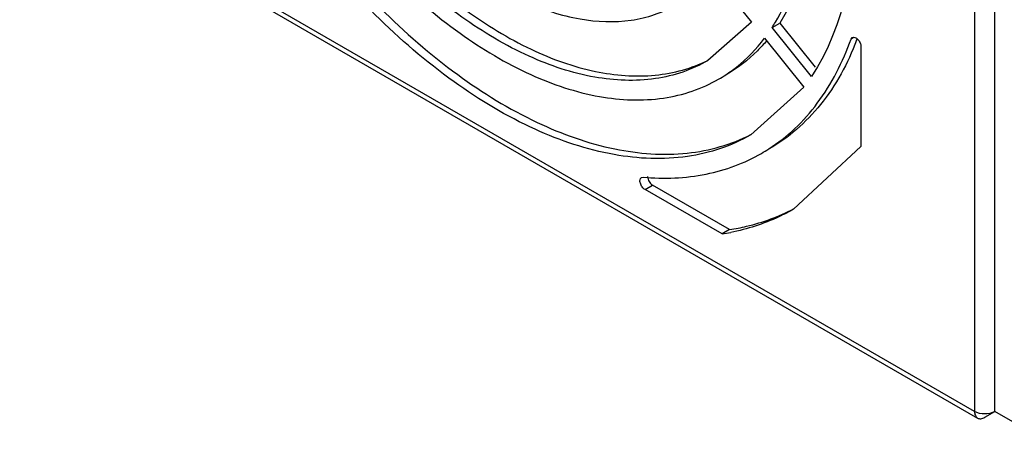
# Model space of a CAD drawing. Header units: millimetres. Extents: x 104 to 805, y 312 to 958.
# Tile 1 of 11: x 121 to 259, y 319 to 379. Entities that reach past the tile are written whole.
import ezdxf

# ---------------------------------------------------------------- set-up
doc = ezdxf.new("R2010")
doc.units = ezdxf.units.MM
doc.header["$LTSCALE"] = 82.53493
doc.layers.get('0').update_dxf_attribs({"linetype": 'CONTINUOUS'})

msp = doc.modelspace()

# ---------------------------------------------------------------- linework, layer by layer
at = {"color": 7, "linetype": 'Continuous'}
for p, q in [((254.48, 447.64), (254.48, 324.35)), ((257.3, 324.35), (257.3, 447.64)), ((254.48, 324.35), (120.83, 401.5)), ((121.25, 400.59), (254.89, 323.43)), ((217.73, 385.74), (223.24, 378.88)), ((223.24, 378.88), (217.15, 373.48)), ((226.14, 378.11), (227.2, 378.72)), ((231.65, 371.25), (226.14, 378.11)), ((227.2, 378.72), (232.16, 372.54)), ((225.08, 376.6), (230.59, 369.74)), ((237.19, 376.5), (237.36, 376.72)), ((237.52, 376.7), (237.19, 376.5)), ((238.57, 375.45), (238.57, 361.46)), ((230.59, 369.74), (223.15, 363.08)), ((238.57, 361.46), (229.15, 352.69)), ((207.86, 357.11), (208.08, 357.15)), ((208.36, 355.42), (209.42, 356.03)), ((220.19, 349.81), (209.42, 356.03)), ((219.13, 349.2), (208.36, 355.42)), ((220.19, 349.81), (219.13, 349.2)), ((255.89, 323.53), (257.3, 324.35)), ((267.2, 318.63), (257.3, 324.35))]:
    msp.add_line(p, q, dxfattribs=at)
for centre, radius, start, end in [((204.2, 392.36), 26.16, 326.9968, 328.9334), ((201.16, 390.28), 39.35, 339.2275, 339.5248), ((208.3, 388.8), 20.7, 300.0012, 303.265), ((212.31, 381.86), 24.68, 299.9976, 302.7826), ((214.31, 380.04), 31.21, 278.8913, 281.1563)]:
    msp.add_arc(centre, radius, start, end, dxfattribs=at)
for points, knots in [([(188.71, 481.92), (193.25, 479.19), (202.1, 472.4), (213.72, 459.79), (223.72, 444.96), (231.45, 428.86), (235.7, 414.95), (237.49, 404.03), (238.4, 390.28), (236.35, 378.41), (231.65, 371.25)], [0, 0, 0, 0, 0.123967, 0.259079, 0.40012, 0.541034, 0.675782, 0.739239, 0.799348, 1, 1, 1, 1]), ([(226.61, 378.86), (228.42, 381.86), (230.32, 387.11), (231.42, 394.59), (231.59, 400.89), (231.06, 407.55), (229.4, 416.96), (225.64, 428.95), (218.9, 442.79), (210.25, 455.52), (200.23, 466.36), (192.62, 472.2), (188.71, 474.57)], [0, 0, 0, 0, 0.094708, 0.147597, 0.20424, 0.264459, 0.327903, 0.462274, 0.602434, 0.742534, 0.876732, 1, 1, 1, 1]), ([(189.77, 475.18), (193.72, 472.79), (201.42, 466.86), (211.53, 455.86), (220.23, 442.95), (226.96, 428.93), (230.66, 416.82), (232.22, 407.31), (233.03, 395.32), (231.27, 384.99), (227.2, 378.72)], [0, 0, 0, 0, 0.124037, 0.259138, 0.400113, 0.540942, 0.675629, 0.739072, 0.799184, 1, 1, 1, 1]), ([(157.58, 420.47), (158.99, 417.02), (162.29, 410.29), (168.41, 401.03), (175.48, 392.91), (183.14, 386.34), (191.06, 381.63), (198.87, 379.01), (205.2, 378.75), (209.69, 379.81), (211.71, 380.73), (212.65, 381.27)], [0, 0, 0, 0, 0.150262, 0.300659, 0.446199, 0.582388, 0.705852, 0.815076, 0.911346, 0.956214, 1, 1, 1, 1]), ([(223.15, 363.08), (221.81, 362.31), (218.93, 361), (212.51, 359.49), (203.47, 359.89), (192.32, 363.67), (181.02, 370.44), (170.1, 379.88), (160.05, 391.51), (151.36, 404.77), (146.7, 414.39), (144.72, 419.32)], [0, 0, 0, 0, 0.043748, 0.088588, 0.184851, 0.294148, 0.417737, 0.554049, 0.699648, 0.849982, 1, 1, 1, 1]), ([(145.98, 419.43), (147.95, 414.61), (152.54, 405.2), (161.05, 392.21), (170.88, 380.79), (181.56, 371.46), (192.62, 364.66), (203.57, 360.73), (212.49, 360.05), (218.88, 361.28), (221.78, 362.42), (223.14, 363.11)], [0, 0, 0, 0, 0.149448, 0.299132, 0.444233, 0.580389, 0.704264, 0.814227, 0.911225, 0.956266, 1, 1, 1, 1]), ([(150.23, 419.81), (151.97, 415.51), (156.04, 407.14), (163.63, 395.59), (172.4, 385.46), (181.93, 377.26), (191.78, 371.36), (201.5, 368.08), (209.38, 367.74), (214.97, 369.06), (217.48, 370.2), (218.65, 370.88)], [0, 0, 0, 0, 0.150103, 0.300459, 0.446038, 0.582308, 0.705853, 0.815124, 0.911389, 0.956239, 1, 1, 1, 1]), ([(217.15, 373.47), (216.04, 372.83), (213.65, 371.75), (208.34, 370.49), (200.84, 370.81), (191.6, 373.93), (182.23, 379.53), (173.17, 387.33), (164.83, 396.95), (157.6, 407.93), (153.72, 415.89), (152.07, 419.98)], [0, 0, 0, 0, 0.043766, 0.088619, 0.184886, 0.294147, 0.417676, 0.553928, 0.699499, 0.849863, 1, 1, 1, 1]), ([(153.33, 420.09), (154.97, 416.11), (158.78, 408.36), (165.83, 397.65), (173.96, 388.23), (182.78, 380.54), (191.9, 374.92), (200.94, 371.65), (208.31, 371.06), (213.6, 372.03), (216.01, 372.95), (217.14, 373.51)], [0, 0, 0, 0, 0.149449, 0.299029, 0.444001, 0.580064, 0.703934, 0.813994, 0.911145, 0.956244, 1, 1, 1, 1]), ([(219.66, 371.5), (220.17, 371.83), (222.19, 373.29), (223.94, 375.1), (225.08, 376.6)], [0, 0, 0, 0, 0.246146, 1, 1, 1, 1]), ([(225.37, 376.25), (224.96, 375.77), (223.29, 373.95), (221.31, 372.41), (219.71, 371.49)], [0, 0, 0, 0, 0.25484, 1, 1, 1, 1]), ([(225.68, 361.11), (226.97, 361.94), (229.44, 363.88), (233.77, 368.78), (236.05, 373.31), (237.19, 376.5)], [0, 0, 0, 0, 0.236254, 0.479076, 1, 1, 1, 1]), ([(237.96, 376.32), (236.74, 373.1), (234.28, 368.55), (229.68, 363.75), (227.08, 361.88), (225.71, 361.1)], [0, 0, 0, 0, 0.519819, 0.762699, 1, 1, 1, 1]), ([(237.36, 376.72), (237.46, 376.78), (237.79, 376.76), (238.09, 376.51), (238.32, 376.23), (238.49, 375.9), (238.57, 375.62), (238.57, 375.45)], [0, 0, 0, 0, 0.183396, 0.43471, 0.580297, 0.728657, 1, 1, 1, 1]), ([(208.08, 357.15), (211.01, 356.89), (216.8, 357.1), (222.27, 359.11), (224.65, 360.48)], [0, 0, 0, 0, 0.516459, 1, 1, 1, 1]), ([(208.36, 355.42), (208.2, 355.51), (208, 355.71), (207.8, 356.03), (207.67, 356.37), (207.6, 356.75), (207.75, 357.04), (207.86, 357.11)], [0, 0, 0, 0, 0.271322, 0.41968, 0.565266, 0.816589, 1, 1, 1, 1]), ([(208.71, 357.23), (208.72, 356.99), (208.88, 356.52), (209.21, 356.15), (209.42, 356.03)], [0, 0, 0, 0, 0.502493, 1, 1, 1, 1]), ([(220.19, 349.81), (220.99, 349.94), (224.09, 350.54), (227.09, 351.65), (229.18, 352.73)], [0, 0, 0, 0, 0.255129, 1, 1, 1, 1]), ([(229.15, 352.69), (228.48, 352.3), (225.7, 350.85), (222.67, 349.87), (220.35, 349.41)], [0, 0, 0, 0, 0.247523, 1, 1, 1, 1]), ([(257.3, 324.35), (256.88, 324.1), (255.89, 323.91), (254.9, 324.1), (254.48, 324.35)], [0, 0, 0, 0, 0.5, 1, 1, 1, 1]), ([(254.48, 324.35), (254.48, 324.15), (254.52, 323.8), (254.75, 323.51), (254.89, 323.43)], [0, 0, 0, 0, 0.550835, 1, 1, 1, 1]), ([(254.89, 323.43), (255.02, 323.35), (255.39, 323.3), (255.72, 323.43), (255.89, 323.53)], [0, 0, 0, 0, 0.449167, 1, 1, 1, 1])]:
    msp.add_open_spline(points, degree=3, knots=knots, dxfattribs=at)

doc.saveas('drawing.dxf')
